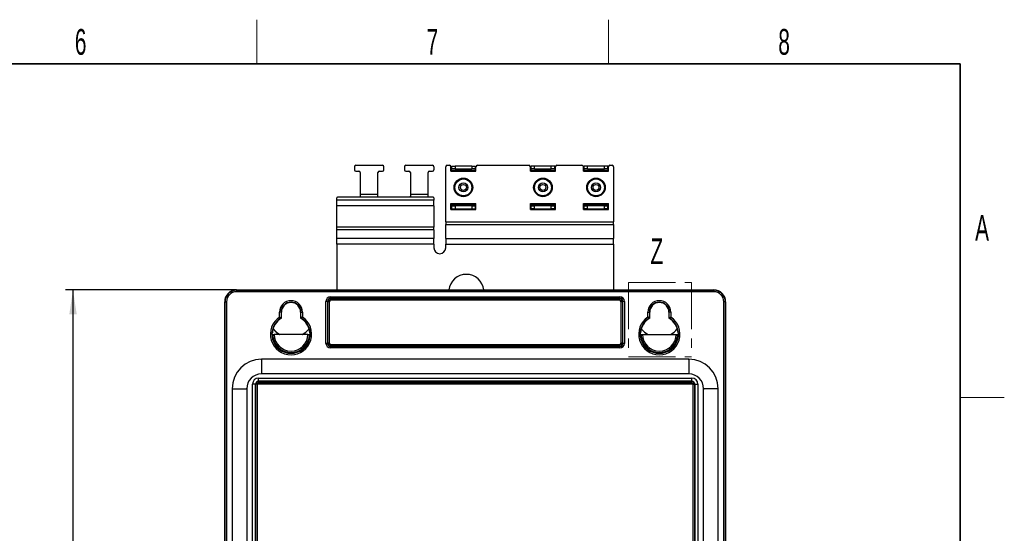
# Paper-space layout 'Blatt3' of a CAD drawing. Header units: millimetres. Extents: x 5 to 418, y 2 to 292.
# Tile 53 of 53: x 280 to 414, y 219 to 288. Entities that reach past the tile are written whole.
import ezdxf

# ---------------------------------------------------------------- set-up
doc = ezdxf.new("R2010")
doc.units = ezdxf.units.MM
doc.linetypes.add('PHANTOM', pattern=[12.7, 6.35, -1.27, 1.27, -1.27, 1.27, -1.27])
doc.layers.add('SLD-0', color=7, linetype='Continuous')
doc.styles.add('SLDTEXTSTYLE0', font='TXT', dxfattribs={"width": 0.605})
doc.dimstyles.new('SLDDIMSTYLE1', dxfattribs={"dimtxt": 3.5, "dimasz": 3.302, "dimexe": 0, "dimexo": 0.0625, "dimgap": 0.875, "dimtad": 1, "dimlfac": 2.5, "dimrnd": 1e-09, "dimzin": 12, "dimdsep": 46, "dimtxsty": 'SLDTEXTSTYLE0', "dimsah": 1, "dimcen": 0.09, "dimadec": 0, "dimazin": 3, "dimtfac": 1, "dimtofl": 0, "dimtmove": 0, "dimatfit": 3, "dimfxl": 1, "dimfrac": 2, "dimtolj": 1, "dimtzin": 12, "dimarcsym": 0})

# ---------------------------------------------------------------- blocks, each defined once
blk = doc.blocks.new('_D_22')
at = {"layer": 'SLD-0', "color": 7}
for p, q in [((309.76, 251.82), (286.56, 251.82)), ((287.56, 251.82), (287.56, 115.82)), ((309.76, 115.82), (286.56, 115.82))]:
    blk.add_line(p, q, dxfattribs=at)
for points in [[(287.56, 251.82), (287.06, 248.52), (288.07, 248.52)], [(287.56, 115.82), (288.07, 119.12), (287.06, 119.12)]]:
    blk.add_solid(points, dxfattribs=at)
at = {"layer": 'SLD-0', "color": 7, "insert": (283.05, 179.81), "char_height": 3.5, "attachment_point": 1, "rotation": 90, "style": 'SLDTEXTSTYLE0'}
blk.add_mtext('340', dxfattribs=at)

psp = doc.layouts.new('Blatt3')

# ---------------------------------------------------------------- linework, layer by layer
at = {"color": 7, "linetype": 'Continuous', "lineweight": 25}
for p, q in [((325.9637, 268.7415), (329.5637, 268.7415)), ((332.7637, 268.7415), (336.3637, 268.7415)), ((338.3637, 268.7415), (338.6637, 268.7415)), ((342.4637, 268.7415), (349.4637, 268.7415)), ((353.2637, 268.7415), (356.6637, 268.7415)), ((360.4637, 268.7415), (360.7637, 268.7415)), ((325.7637, 268.5415), (325.7637, 268.1415)), ((325.9637, 267.9415), (326.3637, 267.9415)), ((326.5637, 267.7415), (326.5637, 264.78)), ((328.9637, 264.78), (328.9637, 267.7415)), ((329.1637, 267.9415), (329.5637, 267.9415)), ((329.7637, 268.1415), (329.7637, 268.5415)), ((332.5637, 268.5415), (332.5637, 268.1415)), ((332.7637, 267.9415), (333.1637, 267.9415)), ((333.3637, 267.7415), (333.3637, 264.78)), ((335.7637, 264.78), (335.7637, 267.7415)), ((335.9637, 267.9415), (336.3637, 267.9415)), ((336.5637, 268.5415), (336.5637, 268.1415)), ((338.1637, 261.0722), (338.1637, 268.5415)), ((338.8637, 267.9415), (338.8637, 268.5415)), ((338.8637, 267.9415), (342.2637, 267.9415)), ((338.9637, 268.6415), (338.9637, 268.2415)), ((338.9637, 268.6415), (339.4256, 268.6415)), ((339.4256, 268.2415), (338.9637, 268.2415)), ((338.9637, 268.0415), (338.9637, 268.2415)), ((342.1637, 268.0415), (338.9637, 268.0415)), ((338.9637, 268.0415), (338.9637, 267.9415)), ((339.4256, 268.6415), (339.4256, 268.2415)), ((341.7018, 268.6415), (339.4256, 268.6415)), ((339.4256, 268.2415), (341.7018, 268.2415)), ((341.7018, 268.6415), (341.7018, 268.2415)), ((341.7018, 268.6415), (342.1637, 268.6415)), ((342.1637, 268.2415), (341.7018, 268.2415)), ((342.1637, 268.6415), (342.1637, 268.2415)), ((342.1637, 268.2415), (342.1637, 268.0415)), ((342.1637, 267.9415), (342.1637, 268.0415)), ((342.2637, 267.9415), (342.2637, 268.5415)), ((349.6637, 267.9415), (349.6637, 268.5415)), ((349.6637, 267.9415), (353.0637, 267.9415)), ((349.7637, 268.2415), (349.7637, 268.6415)), ((350.2256, 268.6415), (349.7637, 268.6415)), ((350.2256, 268.2415), (349.7637, 268.2415)), ((349.7637, 268.0415), (349.7637, 268.2415)), ((352.9637, 268.0415), (349.7637, 268.0415)), ((349.7637, 268.0415), (349.7637, 267.9415)), ((350.2256, 268.2415), (350.2256, 268.6415)), ((352.5018, 268.6415), (350.2256, 268.6415)), ((350.2256, 268.2415), (352.5018, 268.2415)), ((352.5018, 268.2415), (352.5018, 268.6415)), ((352.9637, 268.6415), (352.5018, 268.6415)), ((352.9637, 268.2415), (352.5018, 268.2415)), ((352.9637, 268.2415), (352.9637, 268.6415)), ((352.9637, 268.2415), (352.9637, 268.0415)), ((352.9637, 267.9415), (352.9637, 268.0415)), ((353.0637, 267.9415), (353.0637, 268.5415)), ((356.8637, 267.9415), (356.8637, 268.5415)), ((356.8637, 267.9415), (360.2637, 267.9415)), ((356.9637, 268.2415), (356.9637, 268.6415)), ((357.4256, 268.6415), (356.9637, 268.6415)), ((357.4256, 268.2415), (356.9637, 268.2415)), ((356.9637, 268.0415), (356.9637, 268.2415)), ((360.1637, 268.0415), (356.9637, 268.0415)), ((356.9637, 268.0415), (356.9637, 267.9415)), ((357.4256, 268.2415), (357.4256, 268.6415)), ((359.7018, 268.6415), (357.4256, 268.6415)), ((357.4256, 268.2415), (359.7018, 268.2415)), ((359.7018, 268.2415), (359.7018, 268.6415)), ((360.1637, 268.6415), (359.7018, 268.6415)), ((360.1637, 268.2415), (359.7018, 268.2415)), ((360.1637, 268.2415), (360.1637, 268.6415)), ((360.1637, 268.2415), (360.1637, 268.0415)), ((360.1637, 267.9415), (360.1637, 268.0415)), ((360.2637, 267.9415), (360.2637, 268.5415)), ((360.9637, 268.5415), (360.9637, 261.0722)), ((326.5637, 264.78), (326.5637, 264.5506)), ((328.9637, 264.78), (326.5637, 264.78)), ((328.9637, 264.5506), (328.9637, 264.78)), ((333.3637, 264.78), (333.3637, 264.5506)), ((335.7637, 264.78), (333.3637, 264.78)), ((335.7637, 264.5506), (335.7637, 264.78)), ((323.3637, 264.016), (323.3637, 264.3329)), ((336.5637, 264.016), (323.3637, 264.016)), ((323.3637, 263.2185), (323.3637, 264.016)), ((326.3637, 264.4175), (323.5637, 264.4175)), ((329.1637, 264.4175), (326.3637, 264.4175)), ((333.1637, 264.4175), (329.1637, 264.4175)), ((335.9637, 264.4175), (333.1637, 264.4175)), ((336.3637, 264.4175), (335.9637, 264.4175)), ((336.5637, 264.3329), (336.5637, 264.016)), ((336.5637, 263.2185), (336.5637, 264.016)), ((338.8637, 262.7415), (338.8637, 263.5415)), ((338.8637, 263.5415), (342.2637, 263.5415)), ((338.9637, 263.5415), (338.9637, 263.4415)), ((338.9637, 263.4415), (342.1637, 263.4415)), ((338.9637, 263.2415), (338.9637, 263.4415)), ((342.1637, 263.4415), (342.1637, 263.5415)), ((342.1637, 263.4415), (342.1637, 263.2415)), ((342.2637, 262.7415), (342.2637, 263.5415)), ((349.6637, 262.7415), (349.6637, 263.5415)), ((349.6637, 263.5415), (353.0637, 263.5415)), ((349.7637, 263.5415), (349.7637, 263.4415)), ((349.7637, 263.4415), (352.9637, 263.4415)), ((349.7637, 263.2415), (349.7637, 263.4415)), ((352.9637, 263.4415), (352.9637, 263.5415)), ((352.9637, 263.4415), (352.9637, 263.2415)), ((353.0637, 262.7415), (353.0637, 263.5415)), ((356.8637, 263.5415), (360.2637, 263.5415)), ((356.8637, 262.7415), (356.8637, 263.5415)), ((356.9637, 263.5415), (356.9637, 263.4415)), ((356.9637, 263.4415), (360.1637, 263.4415)), ((356.9637, 263.2415), (356.9637, 263.4415)), ((360.1637, 263.4415), (360.1637, 263.5415)), ((360.1637, 263.4415), (360.1637, 263.2415)), ((360.2637, 262.7415), (360.2637, 263.5415)), ((336.5637, 263.2185), (323.3637, 263.2185)), ((323.3637, 260.3261), (323.3637, 263.2185)), ((336.5637, 263.2185), (336.5637, 260.3261)), ((338.8637, 262.7415), (342.2637, 262.7415)), ((338.9637, 263.2415), (338.9637, 262.8415)), ((338.9637, 263.2415), (339.4256, 263.2415)), ((338.9637, 262.8415), (339.4256, 262.8415)), ((339.4256, 263.2415), (339.4256, 262.8415)), ((341.7018, 263.2415), (339.4256, 263.2415)), ((339.4256, 262.8415), (341.7018, 262.8415)), ((341.7018, 263.2415), (341.7018, 262.8415)), ((341.7018, 263.2415), (342.1637, 263.2415)), ((341.7018, 262.8415), (342.1637, 262.8415)), ((342.1637, 263.2415), (342.1637, 262.8415)), ((349.6637, 262.7415), (353.0637, 262.7415)), ((349.7637, 263.2415), (350.2256, 263.2415)), ((349.7637, 262.8415), (349.7637, 263.2415)), ((350.2256, 262.8415), (349.7637, 262.8415)), ((350.2256, 262.8415), (350.2256, 263.2415)), ((352.5018, 263.2415), (350.2256, 263.2415)), ((350.2256, 262.8415), (352.5018, 262.8415)), ((352.5018, 262.8415), (352.5018, 263.2415)), ((352.5018, 263.2415), (352.9637, 263.2415)), ((352.9637, 262.8415), (352.5018, 262.8415)), ((352.9637, 262.8415), (352.9637, 263.2415)), ((356.8637, 262.7415), (360.2637, 262.7415)), ((356.9637, 263.2415), (357.4256, 263.2415)), ((356.9637, 262.8415), (356.9637, 263.2415)), ((357.4256, 262.8415), (356.9637, 262.8415)), ((357.4256, 262.8415), (357.4256, 263.2415)), ((359.7018, 263.2415), (357.4256, 263.2415)), ((357.4256, 262.8415), (359.7018, 262.8415)), ((359.7018, 262.8415), (359.7018, 263.2415)), ((359.7018, 263.2415), (360.1637, 263.2415)), ((360.1637, 262.8415), (359.7018, 262.8415)), ((360.1637, 262.8415), (360.1637, 263.2415)), ((338.1637, 261.0722), (338.1637, 260.7097)), ((338.1637, 261.0722), (360.9637, 261.0722)), ((338.1637, 258.816), (338.1637, 260.7097)), ((338.1637, 260.7097), (360.9637, 260.7097)), ((360.9637, 260.7097), (360.9637, 261.0722)), ((360.9637, 260.7097), (360.9637, 258.816)), ((336.5637, 260.3261), (323.3637, 260.3261)), ((323.3637, 259.9636), (323.3637, 260.3261)), ((336.5637, 259.9636), (323.3637, 259.9636)), ((323.3637, 258.816), (323.3637, 259.9636)), ((336.5637, 259.9636), (336.5637, 260.3261)), ((336.5637, 259.9636), (336.5637, 258.816)), ((336.5637, 258.816), (323.3637, 258.816)), ((323.3637, 258.0185), (323.3637, 258.816)), ((323.3637, 258.0185), (323.3637, 251.8215)), ((336.5637, 258.0185), (323.3637, 258.0185)), ((336.5637, 258.0185), (336.5637, 258.816)), ((336.5637, 258.0185), (336.5637, 257.5415)), ((338.1637, 258.816), (338.1637, 258.0185)), ((338.1637, 258.816), (360.9637, 258.816)), ((338.1637, 257.5415), (338.1637, 258.0185)), ((338.1637, 258.0185), (360.9637, 258.0185)), ((360.9637, 258.0185), (360.9637, 258.816)), ((360.9637, 258.0185), (360.9637, 251.8215)), ((309.7637, 251.776), (309.7637, 251.8215)), ((309.7637, 251.8215), (374.5637, 251.8215)), ((309.7637, 251.776), (309.7637, 251.5761)), ((309.7637, 251.776), (374.5637, 251.776)), ((374.5637, 251.5761), (309.7637, 251.5761)), ((374.5637, 251.776), (374.5637, 251.8215)), ((374.5637, 251.776), (374.5637, 251.5761)), ((308.1637, 117.4215), (308.1637, 250.2215)), ((308.2091, 250.2215), (308.1637, 250.2215)), ((308.2091, 117.4215), (308.2091, 250.2215)), ((308.2091, 250.2215), (308.4091, 250.2215)), ((308.4091, 250.2215), (308.4091, 117.4215)), ((321.9113, 244.569), (321.9113, 250.274)), ((322.1112, 250.274), (321.9113, 250.274)), ((322.1112, 250.274), (322.1112, 244.569)), ((322.1602, 250.225), (322.1112, 250.274)), ((322.1602, 244.618), (322.1602, 250.225)), ((322.3602, 250.225), (322.1602, 250.225)), ((322.3602, 250.225), (322.3602, 244.618)), ((322.5112, 250.8739), (361.8162, 250.8739)), ((322.5112, 250.6739), (322.5112, 250.8739)), ((361.8162, 250.6739), (322.5112, 250.6739)), ((322.5112, 250.6739), (322.5602, 250.6249)), ((322.5602, 250.6249), (361.7672, 250.6249)), ((322.5602, 250.4249), (322.5602, 250.6249)), ((361.7672, 250.4249), (322.5602, 250.4249)), ((361.7672, 250.6249), (361.8162, 250.6739)), ((361.7672, 250.4249), (361.7672, 250.6249)), ((361.8162, 250.6739), (361.8162, 250.8739)), ((362.1671, 250.225), (361.9671, 250.225)), ((361.9671, 244.618), (361.9671, 250.225)), ((362.2161, 250.274), (362.1671, 250.225)), ((362.1671, 250.225), (362.1671, 244.618)), ((362.4161, 250.274), (362.2161, 250.274)), ((362.2161, 244.569), (362.2161, 250.274)), ((362.4161, 250.274), (362.4161, 244.569)), ((375.9183, 117.4215), (375.9183, 250.2215)), ((376.1182, 250.2215), (375.9183, 250.2215)), ((376.1182, 250.2215), (376.1182, 117.4215)), ((376.1182, 250.2215), (376.1637, 250.2215)), ((376.1637, 250.2215), (376.1637, 117.4215)), ((315.6183, 248.1522), (315.6183, 248.8215)), ((315.8182, 248.8215), (315.6183, 248.8215)), ((315.8182, 248.8215), (315.8182, 248.0423)), ((315.8182, 248.8215), (315.8637, 248.8215)), ((315.8637, 248.0165), (315.8637, 248.8215)), ((318.5091, 248.8215), (318.4637, 248.8215)), ((318.4637, 248.8215), (318.4637, 248.0165)), ((318.5091, 248.8215), (318.7091, 248.8215)), ((318.5091, 248.0423), (318.5091, 248.8215)), ((318.7091, 248.8215), (318.7091, 248.1522)), ((365.6183, 248.1522), (365.6183, 248.8215)), ((365.6183, 248.8215), (365.8182, 248.8215)), ((365.8182, 248.8215), (365.8182, 248.0423)), ((365.8182, 248.8215), (365.8637, 248.8215)), ((365.8637, 248.0165), (365.8637, 248.8215)), ((368.5091, 248.8215), (368.4637, 248.8215)), ((368.4637, 248.8215), (368.4637, 248.0165)), ((368.7091, 248.8215), (368.5091, 248.8215)), ((368.5091, 248.0423), (368.5091, 248.8215)), ((368.7091, 248.8215), (368.7091, 248.1522)), ((315.8182, 248.0423), (315.8637, 248.0165)), ((315.8567, 248.0042), (315.8637, 248.0165)), ((318.4637, 248.0165), (318.5091, 248.0423)), ((318.4637, 248.0165), (318.4707, 248.0042)), ((365.8182, 248.0423), (365.8637, 248.0165)), ((365.8567, 248.0042), (365.8637, 248.0165)), ((368.4637, 248.0165), (368.5091, 248.0423)), ((368.4637, 248.0165), (368.4707, 248.0042)), ((314.6654, 245.776), (314.623, 245.8181)), ((319.4619, 245.7726), (314.8655, 245.7726)), ((319.7044, 245.8181), (319.662, 245.776)), ((364.6654, 245.776), (364.623, 245.8181)), ((364.8655, 245.7726), (369.4619, 245.7726)), ((369.7044, 245.8181), (369.662, 245.776)), ((322.1112, 244.569), (321.9113, 244.569)), ((322.1112, 244.569), (322.1602, 244.618)), ((322.3602, 244.618), (322.1602, 244.618)), ((322.5602, 244.2181), (322.5112, 244.1691)), ((322.5112, 243.9691), (322.5112, 244.1691)), ((322.5112, 244.1691), (361.8162, 244.1691)), ((361.8162, 243.9691), (322.5112, 243.9691)), ((322.5602, 244.2181), (322.5602, 244.418)), ((322.5602, 244.418), (361.7672, 244.418)), ((361.7672, 244.2181), (322.5602, 244.2181)), ((361.7672, 244.2181), (361.7672, 244.418)), ((361.8162, 244.1691), (361.7672, 244.2181)), ((361.8162, 243.9691), (361.8162, 244.1691)), ((362.1671, 244.618), (361.9671, 244.618)), ((362.1671, 244.618), (362.2161, 244.569)), ((362.4161, 244.569), (362.2161, 244.569)), ((371.1637, 242.418), (313.1637, 242.418)), ((313.1637, 242.3441), (313.1637, 242.418)), ((313.1637, 242.3441), (313.1637, 240.4989)), ((371.1637, 242.3441), (371.1637, 242.418)), ((371.1637, 242.3441), (371.1637, 240.4989)), ((312.7637, 239.8495), (371.5637, 239.8495)), ((312.7637, 239.4495), (312.7637, 239.8495)), ((371.5637, 239.4495), (312.7637, 239.4495)), ((312.7637, 239.4495), (312.7637, 239.4249)), ((312.7637, 239.4249), (371.5637, 239.4249)), ((312.7637, 239.2249), (312.7637, 239.4249)), ((313.1637, 240.4249), (313.1637, 240.4989)), ((371.1637, 240.4249), (313.1637, 240.4249)), ((371.1637, 240.4249), (371.1637, 240.4989)), ((371.5637, 239.4495), (371.5637, 239.8495)), ((371.5637, 239.4495), (371.5637, 239.4249)), ((371.5637, 239.2249), (371.5637, 239.4249)), ((309.1671, 238.4215), (309.1671, 124.8215)), ((309.2411, 238.4215), (309.1671, 238.4215)), ((309.2411, 238.4215), (311.0862, 238.4215)), ((311.1602, 238.4215), (311.0862, 238.4215)), ((311.1602, 238.4215), (311.1602, 124.8215)), ((311.9357, 149.8215), (311.9357, 239.0215)), ((312.3356, 239.0215), (311.9357, 239.0215)), ((312.3356, 239.0215), (312.3356, 149.8215)), ((312.3356, 239.0215), (312.3602, 239.0215)), ((312.3602, 149.8215), (312.3602, 239.0215)), ((312.5602, 239.0215), (312.3602, 239.0215)), ((312.5602, 239.0215), (312.5602, 149.8215)), ((312.5637, 239.0215), (312.5637, 149.8215)), ((371.7637, 239.0215), (312.5637, 239.0215)), ((371.5637, 239.2249), (312.7637, 239.2249)), ((371.7637, 149.8215), (371.7637, 239.0215)), ((371.7671, 239.0215), (371.9671, 239.0215)), ((371.7671, 149.8215), (371.7671, 239.0215)), ((371.9917, 239.0215), (371.9671, 239.0215)), ((371.9671, 239.0215), (371.9671, 149.8215)), ((371.9917, 239.0215), (372.3917, 239.0215)), ((371.9917, 149.8215), (371.9917, 239.0215)), ((372.3917, 239.0215), (372.3917, 149.8215)), ((373.1671, 124.8215), (373.1671, 238.4215)), ((373.1671, 238.4215), (373.2411, 238.4215)), ((375.0862, 238.4215), (373.2411, 238.4215)), ((375.0862, 238.4215), (375.1602, 238.4215)), ((375.1602, 124.8215), (375.1602, 238.4215))]:
    psp.add_line(p, q, dxfattribs=at)
at = {"color": 7, "linetype": 'PHANTOM', "lineweight": 18}
for p, q in [((362.9963, 252.8363), (371.5438, 252.8363)), ((362.9963, 252.8363), (362.9963, 242.744)), ((371.5438, 252.8363), (371.5438, 242.744)), ((362.9963, 242.744), (371.5438, 242.744))]:
    psp.add_line(p, q, dxfattribs=at)
at = {"color": 7, "linetype": 'Continuous', "lineweight": 25, "flags": 128}
for points in [[(323.5637, 264.4175), (323.5247, 264.4158), (323.4871, 264.411), (323.4526, 264.4032), (323.4223, 264.3927), (323.3974, 264.3799), (323.3789, 264.3653), (323.3675, 264.3494), (323.3637, 264.3329)], [(336.5637, 264.3329), (336.5598, 264.3494), (336.5484, 264.3653), (336.53, 264.3799), (336.5051, 264.3927), (336.4748, 264.4032), (336.4402, 264.411), (336.4027, 264.4158), (336.3637, 264.4175)], [(314.7211, 246.5332), (315.1685, 246.0987), (315.6661, 245.7726)], [(318.6613, 245.7726), (319.1588, 246.0987), (319.6062, 246.5332)], [(364.7211, 246.5332), (365.1685, 246.0987), (365.6661, 245.7726)], [(368.6613, 245.7726), (369.1588, 246.0987), (369.6062, 246.5332)]]:
    psp.add_lwpolyline(points, dxfattribs=at)
at = {"color": 7, "linetype": 'Continuous', "lineweight": 25}
for centre, radius in [((340.5637, 265.7415), 1.26), ((340.5637, 265.7415), 1.14), ((340.5637, 265.7415), 0.6), ((340.5637, 265.7415), 0.4), ((351.3637, 265.7415), 1.26), ((351.3637, 265.7415), 1.14), ((351.3637, 265.7415), 0.6), ((351.3637, 265.7415), 0.4), ((358.5637, 265.7415), 1.26), ((358.5637, 265.7415), 1.14), ((358.5637, 265.7415), 0.6), ((358.5637, 265.7415), 0.4)]:
    psp.add_circle(centre, radius, dxfattribs=at)
for centre, radius, start, end in [((325.9637, 268.5415), 0.2, 90, 180), ((329.5637, 268.5415), 0.2, 0, 90), ((332.7637, 268.5415), 0.2, 90, 180), ((336.3637, 268.5415), 0.2, 0, 90), ((338.3637, 268.5415), 0.2, 90, 180), ((338.6637, 268.5415), 0.2, 0, 90), ((342.4637, 268.5415), 0.2, 90, 180), ((349.4637, 268.5415), 0.2, 0, 90), ((353.2637, 268.5415), 0.2, 90, 180), ((356.6637, 268.5415), 0.2, 0, 90), ((360.4637, 268.5415), 0.2, 90, 180), ((360.7637, 268.5415), 0.2, 0, 90), ((325.9637, 268.1415), 0.2, 180, 270), ((326.3637, 267.7415), 0.2, 0, 90), ((329.1637, 267.7415), 0.2, 90, 180), ((329.5637, 268.1415), 0.2, 270, 0), ((332.7637, 268.1415), 0.2, 180, 270), ((333.1637, 267.7415), 0.2, 0, 90), ((335.9637, 267.7415), 0.2, 90, 180), ((336.3637, 268.1415), 0.2, 270, 0), ((337.3637, 257.5415), 0.8, 180, 270), ((337.3637, 257.5415), 0.8, 270, 0), ((340.9637, 251.5415), 2.4, 90, 173.300235), ((340.9637, 251.5415), 2.4, 6.699765, 90), ((309.7637, 250.2215), 1.6, 90, 180), ((309.7637, 250.2215), 1.5546, 90, 180), ((309.7637, 250.2215), 1.3546, 90, 180), ((374.5637, 250.2215), 1.6, 0, 90), ((374.5637, 250.2215), 1.5546, 0, 90), ((374.5637, 250.2215), 1.3546, 0, 90), ((317.1637, 248.8215), 1.5454, 0, 180), ((317.1637, 248.8215), 1.3454, 0, 180), ((317.1637, 248.8215), 1.3, 0, 180), ((322.5602, 250.2249), 0.4, 90.008727, 179.991273), ((361.7671, 250.2249), 0.4, 0.008727, 89.991273), ((367.1637, 248.8215), 1.5454, 0, 180), ((367.1637, 248.8215), 1.3454, 0, 180), ((367.1637, 248.8215), 1.3, 0, 180), ((317.1637, 245.8215), 2.7965, 123.546696, 56.453304), ((317.1637, 245.8215), 2.5966, 121.209049, 58.790951), ((317.1637, 245.8215), 2.5441, 120.912054, 175.569389), ((317.1637, 245.8215), 2.5441, 4.430611, 59.087946), ((367.1637, 245.8215), 2.7965, 123.546696, 56.453304), ((367.1637, 245.8215), 2.5966, 121.209049, 58.790951), ((367.1637, 245.8215), 2.5441, 120.912054, 175.569389), ((367.1637, 245.8215), 2.5441, 4.430611, 59.087946), ((317.1637, 248.6005), 3.207, 220.326724, 241.860695), ((317.1637, 248.6005), 3.207, 298.139305, 319.673276), ((367.1637, 248.6005), 3.207, 220.326724, 241.860695), ((367.1637, 248.6005), 3.207, 298.139305, 319.673276), ((317.1637, 245.8215), 2.4987, 181.042101, 358.957899), ((317.1637, 245.8215), 2.2987, 181.218279, 358.781721), ((367.1637, 245.8215), 2.4987, 181.042101, 358.957899), ((367.1637, 245.8215), 2.2987, 181.218279, 358.781721), ((322.5602, 244.6181), 0.4, 180.008727, 269.991273), ((361.7671, 244.6181), 0.4, 270.008727, 359.991273), ((313.1637, 238.4215), 3.9965, 90, 180), ((371.1637, 238.4215), 3.9965, 0, 90), ((313.1637, 238.4215), 2.0035, 90, 180), ((312.7637, 239.0215), 0.828, 90, 180), ((312.7637, 239.0215), 0.428, 90, 180), ((312.7637, 239.0215), 0.4034, 90, 180), ((371.1637, 238.4215), 2.0035, 0, 90), ((371.5637, 239.0215), 0.828, 0, 90), ((371.5637, 239.0215), 0.428, 0, 90), ((371.5637, 239.0215), 0.4034, 0, 90), ((312.7637, 239.0215), 0.2035, 90, 180), ((371.5637, 239.0215), 0.2035, 0, 90)]:
    psp.add_arc(centre, radius, start, end, dxfattribs=at)
for centre, major_axis, ratio, start_param, end_param in [((322.5114, 250.2738), (0.4244, -0.4244), 0.99969546, 2.35634678, 3.92683852), ((322.5114, 250.2738), (-0.283, 0.283), 0.99939115, 5.49793944, 7.06843118), ((322.5602, 250.2249), (0.1415, -0.1415), 0.99969546, 2.35634678, 3.92683852), ((361.7671, 250.2249), (-0.1415, -0.1415), 0.99969546, 2.35634678, 3.92683852), ((361.816, 250.2738), (-0.4244, -0.4244), 0.99969546, 2.35634678, 3.92683852), ((361.816, 250.2738), (0.283, 0.283), 0.99939115, 5.49793944, 7.06843118), ((322.5114, 244.5692), (0.4244, 0.4244), 0.99969546, 2.35634678, 3.92683852), ((322.5114, 244.5692), (0.283, 0.283), 0.99939115, 2.35634678, 3.92683852), ((322.5602, 244.6181), (0.1415, 0.1415), 0.99969546, 2.35634678, 3.92683852), ((361.7671, 244.6181), (-0.1415, 0.1415), 0.99969546, 2.35634678, 3.92683852), ((361.816, 244.5692), (-0.4244, 0.4244), 0.99969546, 2.35634678, 3.92683852), ((361.816, 244.5692), (0.283, -0.283), 0.99939115, 5.49793944, 7.06843118)]:
    psp.add_ellipse(centre, major_axis=major_axis, ratio=ratio, start_param=start_param, end_param=end_param, dxfattribs=at)
for points, knots in [([(326.5637, 264.5506), (326.562, 264.5329), (326.5588, 264.4976), (326.5292, 264.4587), (326.4833, 264.4334), (326.4263, 264.4198), (326.3843, 264.4182), (326.3637, 264.4175)], [0, 0, 0, 0, 0.20685589, 0.4143789, 0.60967912, 0.80828419, 1, 1, 1, 1]), ([(329.1637, 264.4175), (329.1412, 264.4184), (329.0964, 264.4202), (329.0367, 264.4359), (328.9926, 264.4637), (328.9675, 264.503), (328.9649, 264.5352), (328.9637, 264.5506)], [0, 0, 0, 0, 0.20831962, 0.416696, 0.62278761, 0.82050183, 1, 1, 1, 1]), ([(333.3637, 264.5506), (333.362, 264.5329), (333.3588, 264.4976), (333.3292, 264.4587), (333.2833, 264.4334), (333.2263, 264.4198), (333.1843, 264.4182), (333.1637, 264.4175)], [0, 0, 0, 0, 0.20685589, 0.4143789, 0.60967912, 0.80828419, 1, 1, 1, 1]), ([(335.9637, 264.4175), (335.9412, 264.4184), (335.8964, 264.4202), (335.8367, 264.4359), (335.7926, 264.4637), (335.7675, 264.503), (335.7649, 264.5352), (335.7637, 264.5506)], [0, 0, 0, 0, 0.20831962, 0.416696, 0.62278761, 0.82050183, 1, 1, 1, 1]), ([(315.6183, 248.1522), (315.6188, 248.1519), (315.6402, 248.1404), (315.6829, 248.1173), (315.739, 248.0865), (315.7824, 248.0624), (315.8116, 248.046), (315.816, 248.0435), (315.8182, 248.0423)], [0, 0, 0, 0, 0.005906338, 0.219496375, 0.43767048, 0.631763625, 0.815684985, 1, 1, 1, 1]), ([(318.7091, 248.1522), (318.7085, 248.1519), (318.7028, 248.1488), (318.6919, 248.143), (318.6764, 248.1346), (318.6609, 248.1262), (318.6457, 248.1179), (318.6307, 248.1098), (318.616, 248.1017), (318.6018, 248.0939), (318.5886, 248.0866), (318.5766, 248.08), (318.5658, 248.074), (318.5556, 248.0683), (318.5434, 248.0615), (318.5304, 248.0543), (318.5188, 248.0477), (318.5126, 248.0442), (318.5097, 248.0426), (318.5093, 248.0424), (318.5091, 248.0423)], [0, 0, 0, 0, 0.00588591, 0.05862081, 0.11160271, 0.16535721, 0.21937938, 0.2731717, 0.3272479, 0.38224313, 0.43757046, 0.48543757, 0.53381592, 0.58246176, 0.63166856, 0.72274078, 0.81553688, 0.90668761, 0.95298478, 1, 1, 1, 1]), ([(365.8182, 248.0423), (365.816, 248.0435), (365.8116, 248.046), (365.7824, 248.0624), (365.739, 248.0865), (365.6829, 248.1173), (365.6402, 248.1404), (365.6188, 248.1519), (365.6183, 248.1522)], [0, 0, 0, 0, 0.18431501, 0.36823638, 0.56232952, 0.78050363, 0.99409366, 1, 1, 1, 1]), ([(368.5091, 248.0423), (368.5097, 248.0426), (368.5106, 248.0431), (368.5149, 248.0456), (368.5206, 248.0487), (368.5304, 248.0542), (368.5433, 248.0614), (368.5554, 248.0682), (368.5655, 248.0738), (368.5764, 248.0799), (368.5884, 248.0865), (368.6014, 248.0937), (368.6155, 248.1015), (368.6303, 248.1095), (368.6454, 248.1178), (368.6606, 248.1261), (368.6759, 248.1344), (368.6915, 248.1428), (368.7027, 248.1488), (368.7085, 248.1519), (368.7091, 248.1522)], [0, 0, 0, 0, 0.091134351, 0.137441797, 0.184459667, 0.275501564, 0.368329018, 0.416159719, 0.464551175, 0.513216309, 0.562427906, 0.616188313, 0.670264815, 0.725288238, 0.780619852, 0.83334757, 0.886329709, 0.940090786, 0.994114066, 1, 1, 1, 1]), ([(314.623, 245.8181), (314.6226, 245.8207), (314.6218, 245.8259), (314.6209, 245.8614), (314.6214, 245.9129), (314.6236, 245.9684), (314.6262, 246.0044), (314.6271, 246.018)], [0, 0, 0, 0, 0.21701178, 0.43402749, 0.65090237, 0.86731977, 1, 1, 1, 1]), ([(319.7002, 246.018), (319.7017, 245.9956), (319.7048, 245.9509), (319.7063, 245.891), (319.7062, 245.8458), (319.7053, 245.822), (319.7046, 245.8192), (319.7044, 245.8181)], [0, 0, 0, 0, 0.21648564, 0.43299023, 0.64919168, 0.86577366, 1, 1, 1, 1]), ([(364.623, 245.8181), (364.6226, 245.8207), (364.6218, 245.8259), (364.6209, 245.8614), (364.6214, 245.9129), (364.6236, 245.9684), (364.6262, 246.0044), (364.6271, 246.018)], [0, 0, 0, 0, 0.21701178, 0.43402749, 0.65090237, 0.86731977, 1, 1, 1, 1]), ([(369.7002, 246.018), (369.7017, 245.9956), (369.7048, 245.9509), (369.7063, 245.891), (369.7062, 245.8458), (369.7053, 245.822), (369.7046, 245.8192), (369.7044, 245.8181)], [0, 0, 0, 0, 0.216485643, 0.432990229, 0.649191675, 0.865773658, 1, 1, 1, 1]), ([(314.6654, 245.776), (314.668, 245.7756), (314.6732, 245.7749), (314.7088, 245.7738), (314.7603, 245.7731), (314.8159, 245.7727), (314.8519, 245.7726), (314.8655, 245.7726)], [0, 0, 0, 0, 0.21711582, 0.43422991, 0.65138377, 0.86856508, 1, 1, 1, 1]), ([(319.4619, 245.7726), (319.4844, 245.7726), (319.5294, 245.7727), (319.5893, 245.7733), (319.6346, 245.7742), (319.6581, 245.7752), (319.6609, 245.7758), (319.662, 245.776)], [0, 0, 0, 0, 0.21714983, 0.43429826, 0.65147554, 0.86865185, 1, 1, 1, 1]), ([(364.6654, 245.776), (364.668, 245.7756), (364.6732, 245.7749), (364.7088, 245.7738), (364.7603, 245.7731), (364.8159, 245.7727), (364.8519, 245.7726), (364.8655, 245.7726)], [0, 0, 0, 0, 0.21711582, 0.43422991, 0.65138377, 0.86856508, 1, 1, 1, 1]), ([(369.4619, 245.7726), (369.4844, 245.7726), (369.5294, 245.7727), (369.5893, 245.7733), (369.6346, 245.7742), (369.6581, 245.7752), (369.6609, 245.7758), (369.662, 245.776)], [0, 0, 0, 0, 0.21714983, 0.43429826, 0.65147554, 0.86865185, 1, 1, 1, 1])]:
    psp.add_open_spline(points, degree=3, knots=knots, dxfattribs=at)
at = {"layer": 'SLD-0', "lineweight": 18}
for p, q in [((312.5, 282.5), (312.5, 288.5)), ((360.25, 282.5), (360.25, 288.5)), ((408, 237.25), (414, 237.25))]:
    psp.add_line(p, q, dxfattribs=at)
at = {"layer": 'SLD-0', "lineweight": 35}
for p, q in [((408, 282.5), (26, 282.5)), ((408, 12), (408, 282.5))]:
    psp.add_line(p, q, dxfattribs=at)

# ---------------------------------------------------------------- texts
at = {"color": 7, "linetype": 'PHANTOM', "lineweight": 18, "insert": (365.9621, 258.8288), "char_height": 3.5, "attachment_point": 1, "style": 'SLDTEXTSTYLE0'}
psp.add_mtext('Z', dxfattribs=at)
at = {"layer": 'SLD-0', "char_height": 3.5, "attachment_point": 2, "style": 'SLDTEXTSTYLE0'}
for s, insert in [('6', (288.6027, 287.243)), ('7', (336.3527, 287.243)), ('8', (384.1027, 287.243)), ('A', (410.9816, 262.0011))]:
    psp.add_mtext(s, dxfattribs=dict(at, insert=insert))

# ---------------------------------------------------------------- dimensions: what is measured, and where the dimension line sits
at = {"layer": 'SLD-0', "color": 7}
dim = psp.add_linear_dim(base=(287.5637, 115.8215), p1=(309.7637, 251.8215), p2=(309.7637, 115.8215), angle=90, dimstyle='SLDDIMSTYLE1', dxfattribs=at)
dim.commit()
dim.dimension.update_dxf_attribs({"geometry": '_D_22', "text_midpoint": (287.5637, 183.8215), "dimtype": 160})

doc.saveas('drawing.dxf')
